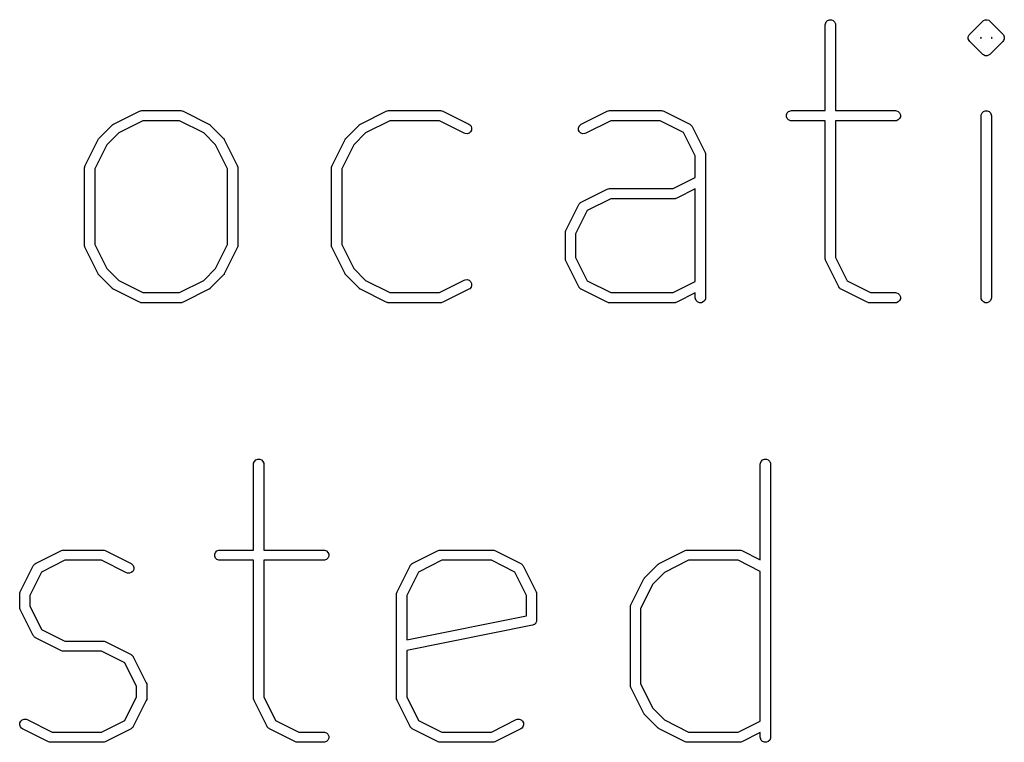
# Model space of a CAD drawing. Header units: inches. Extents: x 0.4 to 11.3, y -7.9 to -0.4.
# Tile 6 of 15: x 1.985 to 2.554, y -4.609 to -4.192. Entities that reach past the tile are written whole.
import ezdxf

# ---------------------------------------------------------------- set-up
doc = ezdxf.new("R2010")
doc.units = ezdxf.units.IN
doc.header["$MEASUREMENT"] = 0
doc.layers.add('User.Drawings', color=9, linetype='CONTINUOUS', true_color=0xc2c2c2)

msp = doc.modelspace()

# ---------------------------------------------------------------- linework, layer by layer
at = {"layer": 'User.Drawings', "linetype": 'CONTINUOUS'}
for p, q in [((2.45037, -4.19481), (2.45081, -4.19375)), ((2.45081, -4.19375), (2.45163, -4.19293)), ((2.45163, -4.19293), (2.45269, -4.19249)), ((2.45269, -4.19249), (2.45384, -4.19249)), ((2.45384, -4.19249), (2.45491, -4.19293)), ((2.45491, -4.19293), (2.45572, -4.19375)), ((2.45572, -4.19375), (2.45616, -4.19481)), ((2.53367, -4.2008), (2.54117, -4.1933)), ((2.54117, -4.1933), (2.54161, -4.19293)), ((2.54161, -4.19293), (2.54256, -4.19254)), ((2.54256, -4.19254), (2.54268, -4.19249)), ((2.54268, -4.19249), (2.54383, -4.19249)), ((2.54383, -4.19249), (2.54383, -4.19249)), ((2.54383, -4.19249), (2.54463, -4.19282)), ((2.54463, -4.19282), (2.5449, -4.19293)), ((2.5449, -4.19293), (2.54534, -4.1933)), ((2.54534, -4.1933), (2.55284, -4.2008)), ((2.45031, -4.19539), (2.45037, -4.19481)), ((2.45031, -4.24493), (2.45031, -4.19539)), ((2.45616, -4.19481), (2.45622, -4.19539)), ((2.45622, -4.19539), (2.45622, -4.24493)), ((2.53286, -4.20231), (2.5333, -4.20125)), ((2.53286, -4.20346), (2.53286, -4.20231)), ((2.5333, -4.20453), (2.53286, -4.20346)), ((2.5333, -4.20125), (2.53367, -4.2008)), ((2.53367, -4.20498), (2.5333, -4.20453)), ((2.54117, -4.21248), (2.53367, -4.20498)), ((2.5403, -4.20252), (2.53993, -4.20289)), ((2.53993, -4.20289), (2.5403, -4.20326)), ((2.5403, -4.20326), (2.5403, -4.20252)), ((2.55284, -4.20498), (2.54534, -4.21248)), ((2.54658, -4.20289), (2.54621, -4.20252)), ((2.54621, -4.20252), (2.54621, -4.20326)), ((2.54621, -4.20326), (2.54658, -4.20289)), ((2.55284, -4.2008), (2.55321, -4.20125)), ((2.55321, -4.20453), (2.55284, -4.20498)), ((2.55321, -4.20125), (2.55321, -4.20125)), ((2.55321, -4.20125), (2.55365, -4.20231)), ((2.55365, -4.20346), (2.55321, -4.20453)), ((2.55365, -4.20231), (2.55365, -4.20346)), ((2.54161, -4.21284), (2.54117, -4.21248)), ((2.54224, -4.2131), (2.54161, -4.21284)), ((2.54268, -4.21328), (2.54224, -4.2131)), ((2.54383, -4.21328), (2.54268, -4.21328)), ((2.54268, -4.21328), (2.54268, -4.21328)), ((2.5449, -4.21284), (2.54383, -4.21328)), ((2.54534, -4.21248), (2.5449, -4.21284)), ((2.5449, -4.21284), (2.5449, -4.21284)), ((2.0545, -4.24524), (2.05504, -4.24504)), ((2.05504, -4.24504), (2.05514, -4.24503)), ((2.05514, -4.24503), (2.05524, -4.24499)), ((2.05524, -4.24499), (2.05582, -4.24493)), ((2.05582, -4.24493), (2.07831, -4.24493)), ((2.07831, -4.24493), (2.07889, -4.24499)), ((2.07889, -4.24499), (2.07899, -4.24503)), ((2.07899, -4.24503), (2.07909, -4.24504)), ((2.07909, -4.24504), (2.07963, -4.24524)), ((2.19698, -4.24524), (2.19752, -4.24504)), ((2.19752, -4.24504), (2.19762, -4.24503)), ((2.19762, -4.24503), (2.19772, -4.24499)), ((2.19772, -4.24499), (2.1983, -4.24493)), ((2.1983, -4.24493), (2.22829, -4.24493)), ((2.22829, -4.24493), (2.22887, -4.24499)), ((2.22887, -4.24499), (2.22897, -4.24503)), ((2.22897, -4.24503), (2.22907, -4.24504)), ((2.22907, -4.24504), (2.22962, -4.24524)), ((2.32446, -4.24524), (2.325, -4.24504)), ((2.325, -4.24504), (2.32511, -4.24503)), ((2.32511, -4.24503), (2.32521, -4.24499)), ((2.32521, -4.24499), (2.32578, -4.24493)), ((2.32578, -4.24493), (2.35578, -4.24493)), ((2.35578, -4.24493), (2.35635, -4.24499)), ((2.35635, -4.24499), (2.35645, -4.24503)), ((2.35645, -4.24503), (2.35656, -4.24504)), ((2.35656, -4.24504), (2.3571, -4.24524)), ((2.42913, -4.24543), (2.43019, -4.24499)), ((2.43019, -4.24499), (2.43077, -4.24493)), ((2.43077, -4.24493), (2.45031, -4.24493)), ((2.45622, -4.24493), (2.49076, -4.24493)), ((2.49076, -4.24493), (2.49134, -4.24499)), ((2.49134, -4.24499), (2.4924, -4.24543)), ((2.54161, -4.24543), (2.54268, -4.24499)), ((2.54268, -4.24499), (2.54383, -4.24499)), ((2.54383, -4.24499), (2.5449, -4.24543)), ((2.0395, -4.25274), (2.0545, -4.24524)), ((2.07963, -4.24524), (2.09463, -4.25274)), ((2.18198, -4.25274), (2.19698, -4.24524)), ((2.22962, -4.24524), (2.24461, -4.25274)), ((2.30946, -4.25274), (2.32446, -4.24524)), ((2.3571, -4.24524), (2.3721, -4.25274)), ((2.42787, -4.24731), (2.42831, -4.24624)), ((2.42787, -4.24846), (2.42787, -4.24731)), ((2.42831, -4.24952), (2.42787, -4.24846)), ((2.42831, -4.24624), (2.42913, -4.24543)), ((2.42913, -4.25034), (2.42831, -4.24952)), ((2.43019, -4.25078), (2.42913, -4.25034)), ((2.4924, -4.25034), (2.49134, -4.25078)), ((2.4924, -4.24543), (2.49322, -4.24624)), ((2.49322, -4.24952), (2.4924, -4.25034)), ((2.49322, -4.24624), (2.49366, -4.24731)), ((2.49366, -4.24846), (2.49322, -4.24952)), ((2.49366, -4.24731), (2.49366, -4.24846)), ((2.5403, -4.24788), (2.54036, -4.24731)), ((2.5403, -4.35287), (2.5403, -4.24788)), ((2.54036, -4.24731), (2.5408, -4.24624)), ((2.5408, -4.24624), (2.54161, -4.24543)), ((2.5449, -4.24543), (2.54571, -4.24624)), ((2.54571, -4.24624), (2.54615, -4.24731)), ((2.54615, -4.24731), (2.54621, -4.24788)), ((2.54621, -4.24788), (2.54621, -4.35287)), ((2.03123, -4.26079), (2.03873, -4.25329)), ((2.03873, -4.25329), (2.03896, -4.25311)), ((2.03896, -4.25311), (2.03901, -4.25305)), ((2.03901, -4.25305), (2.0391, -4.25299)), ((2.0391, -4.25299), (2.03918, -4.25293)), ((2.03918, -4.25293), (2.03925, -4.2529)), ((2.03925, -4.2529), (2.0395, -4.25274)), ((2.05651, -4.25084), (2.04257, -4.25781)), ((2.07762, -4.25084), (2.05651, -4.25084)), ((2.09156, -4.25781), (2.07762, -4.25084)), ((2.09463, -4.25274), (2.09488, -4.2529)), ((2.09488, -4.2529), (2.09495, -4.25293)), ((2.09495, -4.25293), (2.09503, -4.25299)), ((2.09503, -4.25299), (2.09512, -4.25305)), ((2.09512, -4.25305), (2.09517, -4.25311)), ((2.09517, -4.25311), (2.0954, -4.25329)), ((2.0954, -4.25329), (2.1029, -4.26079)), ((2.17371, -4.26079), (2.18121, -4.25329)), ((2.18121, -4.25329), (2.18144, -4.25311)), ((2.18144, -4.25311), (2.18149, -4.25305)), ((2.18149, -4.25305), (2.18158, -4.25299)), ((2.18158, -4.25299), (2.18166, -4.25293)), ((2.18166, -4.25293), (2.18173, -4.2529)), ((2.18173, -4.2529), (2.18198, -4.25274)), ((2.199, -4.25084), (2.18505, -4.25781)), ((2.2276, -4.25084), (2.199, -4.25084)), ((2.24197, -4.25802), (2.2276, -4.25084)), ((2.24461, -4.25274), (2.2451, -4.25305)), ((2.2451, -4.25305), (2.24586, -4.25392)), ((2.24614, -4.25616), (2.24563, -4.25719)), ((2.24586, -4.25392), (2.24622, -4.25501)), ((2.24622, -4.25501), (2.24614, -4.25616)), ((2.30785, -4.25501), (2.30822, -4.25392)), ((2.30794, -4.25616), (2.30785, -4.25501)), ((2.30845, -4.25719), (2.30794, -4.25616)), ((2.30822, -4.25392), (2.30897, -4.25305)), ((2.30897, -4.25305), (2.30946, -4.25274)), ((2.32648, -4.25084), (2.3121, -4.25802)), ((2.35508, -4.25084), (2.32648, -4.25084)), ((2.36858, -4.25758), (2.35508, -4.25084)), ((2.3721, -4.25274), (2.37219, -4.2528)), ((2.37219, -4.2528), (2.37224, -4.25282)), ((2.37224, -4.25282), (2.3723, -4.25287)), ((2.3723, -4.25287), (2.37259, -4.25305)), ((2.37259, -4.25305), (2.37283, -4.25333)), ((2.37283, -4.25333), (2.37311, -4.25357)), ((2.37311, -4.25357), (2.37329, -4.25386)), ((2.37329, -4.25386), (2.37334, -4.25392)), ((2.37334, -4.25392), (2.37336, -4.25397)), ((2.37336, -4.25397), (2.37342, -4.25406)), ((2.37342, -4.25406), (2.38092, -4.26906)), ((2.43077, -4.25084), (2.43019, -4.25078)), ((2.45031, -4.25084), (2.43077, -4.25084)), ((2.45031, -4.33037), (2.45031, -4.25084)), ((2.49076, -4.25084), (2.45622, -4.25084)), ((2.45622, -4.25084), (2.45622, -4.32968)), ((2.49134, -4.25078), (2.49076, -4.25084)), ((2.02318, -4.27656), (2.03068, -4.26156)), ((2.03068, -4.26156), (2.03083, -4.26131)), ((2.03083, -4.26131), (2.03086, -4.26124)), ((2.03086, -4.26124), (2.03093, -4.26116)), ((2.03093, -4.26116), (2.03099, -4.26107)), ((2.03099, -4.26107), (2.03105, -4.26102)), ((2.03105, -4.26102), (2.03123, -4.26079)), ((2.04257, -4.25781), (2.03575, -4.26463)), ((2.09838, -4.26463), (2.09156, -4.25781)), ((2.1029, -4.26079), (2.10308, -4.26102)), ((2.10308, -4.26102), (2.10314, -4.26107)), ((2.10314, -4.26107), (2.1032, -4.26116)), ((2.1032, -4.26116), (2.10327, -4.26124)), ((2.10327, -4.26124), (2.1033, -4.26131)), ((2.1033, -4.26131), (2.10345, -4.26156)), ((2.10345, -4.26156), (2.11095, -4.27656)), ((2.16566, -4.27656), (2.17316, -4.26156)), ((2.17316, -4.26156), (2.17332, -4.26131)), ((2.17332, -4.26131), (2.17335, -4.26124)), ((2.17335, -4.26124), (2.17341, -4.26116)), ((2.17341, -4.26116), (2.17347, -4.26107)), ((2.17347, -4.26107), (2.17353, -4.26102)), ((2.17353, -4.26102), (2.17371, -4.26079)), ((2.18505, -4.25781), (2.17823, -4.26463)), ((2.24251, -4.25823), (2.24197, -4.25802)), ((2.24366, -4.25831), (2.24251, -4.25823)), ((2.24476, -4.25795), (2.24366, -4.25831)), ((2.24563, -4.25719), (2.24476, -4.25795)), ((2.30932, -4.25795), (2.30845, -4.25719)), ((2.31041, -4.25831), (2.30932, -4.25795)), ((2.31156, -4.25823), (2.31041, -4.25831)), ((2.3121, -4.25802), (2.31156, -4.25823)), ((2.37532, -4.27108), (2.36858, -4.25758)), ((2.03575, -4.26463), (2.02877, -4.27858)), ((2.10536, -4.27858), (2.09838, -4.26463)), ((2.17823, -4.26463), (2.17125, -4.27858)), ((2.37532, -4.28355), (2.37532, -4.27108)), ((2.38092, -4.26906), (2.38112, -4.2696)), ((2.38112, -4.2696), (2.38113, -4.26971)), ((2.38113, -4.26971), (2.38117, -4.2698)), ((2.38117, -4.2698), (2.38123, -4.27038)), ((2.38123, -4.27038), (2.38123, -4.35287)), ((2.02287, -4.27788), (2.02292, -4.2773)), ((2.02287, -4.32287), (2.02287, -4.27788)), ((2.02292, -4.2773), (2.02296, -4.27721)), ((2.02296, -4.27721), (2.02297, -4.2771)), ((2.02297, -4.2771), (2.02318, -4.27656)), ((2.02877, -4.27858), (2.02877, -4.32218)), ((2.10536, -4.32218), (2.10536, -4.27858)), ((2.11095, -4.27656), (2.11116, -4.2771)), ((2.11116, -4.2771), (2.11116, -4.27721)), ((2.11116, -4.27721), (2.11121, -4.2773)), ((2.11121, -4.2773), (2.11126, -4.27788)), ((2.11126, -4.27788), (2.11126, -4.32287)), ((2.16535, -4.27788), (2.16541, -4.2773)), ((2.16535, -4.32287), (2.16535, -4.27788)), ((2.16541, -4.2773), (2.16545, -4.27721)), ((2.16545, -4.2771), (2.16566, -4.27656)), ((2.16545, -4.27721), (2.16545, -4.2771)), ((2.17125, -4.27858), (2.17125, -4.32218)), ((2.36258, -4.28992), (2.37532, -4.28355)), ((2.30946, -4.29774), (2.32446, -4.29024)), ((2.32446, -4.29024), (2.325, -4.29003)), ((2.325, -4.29003), (2.32511, -4.29002)), ((2.32511, -4.29002), (2.32521, -4.28998)), ((2.32521, -4.28998), (2.32578, -4.28992)), ((2.32578, -4.28992), (2.36258, -4.28992)), ((2.37532, -4.29016), (2.3646, -4.29552)), ((2.37532, -4.34355), (2.37532, -4.29016)), ((2.32648, -4.29583), (2.31299, -4.30258)), ((2.36328, -4.29583), (2.32648, -4.29583)), ((2.36385, -4.29577), (2.36328, -4.29583)), ((2.36395, -4.29573), (2.36385, -4.29577)), ((2.36406, -4.29573), (2.36395, -4.29573)), ((2.3646, -4.29552), (2.36406, -4.29573)), ((2.30064, -4.31405), (2.30814, -4.29906)), ((2.30814, -4.29906), (2.3082, -4.29896)), ((2.3082, -4.29896), (2.30822, -4.29891)), ((2.30822, -4.29891), (2.30827, -4.29886)), ((2.30827, -4.29886), (2.30845, -4.29857)), ((2.30845, -4.29857), (2.30873, -4.29832)), ((2.30873, -4.29832), (2.30897, -4.29804)), ((2.30897, -4.29804), (2.30927, -4.29786)), ((2.30927, -4.29786), (2.30932, -4.29781)), ((2.30932, -4.29781), (2.30937, -4.2978)), ((2.30937, -4.2978), (2.30946, -4.29774)), ((2.31299, -4.30258), (2.30624, -4.31607)), ((2.30033, -4.31537), (2.30039, -4.3148)), ((2.30033, -4.33037), (2.30033, -4.31537)), ((2.30039, -4.3148), (2.30043, -4.3147)), ((2.30043, -4.3147), (2.30044, -4.31459)), ((2.30044, -4.31459), (2.30064, -4.31405)), ((2.30624, -4.31607), (2.30624, -4.32968)), ((2.02292, -4.32345), (2.02287, -4.32287)), ((2.02296, -4.32355), (2.02292, -4.32345)), ((2.02297, -4.32365), (2.02296, -4.32355)), ((2.02318, -4.32419), (2.02297, -4.32365)), ((2.03068, -4.33919), (2.02318, -4.32419)), ((2.02877, -4.32218), (2.03575, -4.33612)), ((2.09838, -4.33612), (2.10536, -4.32218)), ((2.11095, -4.32419), (2.10345, -4.33919)), ((2.11116, -4.32365), (2.11095, -4.32419)), ((2.11121, -4.32345), (2.11116, -4.32355)), ((2.11116, -4.32355), (2.11116, -4.32365)), ((2.11126, -4.32287), (2.11121, -4.32345)), ((2.16541, -4.32345), (2.16535, -4.32287)), ((2.16545, -4.32355), (2.16541, -4.32345)), ((2.16545, -4.32365), (2.16545, -4.32355)), ((2.16566, -4.32419), (2.16545, -4.32365)), ((2.17316, -4.33919), (2.16566, -4.32419)), ((2.17125, -4.32218), (2.17823, -4.33612)), ((2.30624, -4.32968), (2.31299, -4.34317)), ((2.45622, -4.32968), (2.46297, -4.34317)), ((2.30039, -4.33095), (2.30033, -4.33037)), ((2.30043, -4.33105), (2.30039, -4.33095)), ((2.30044, -4.33115), (2.30043, -4.33105)), ((2.30064, -4.33169), (2.30044, -4.33115)), ((2.30814, -4.34669), (2.30064, -4.33169)), ((2.45037, -4.33095), (2.45031, -4.33037)), ((2.45041, -4.33105), (2.45037, -4.33095)), ((2.45042, -4.33115), (2.45041, -4.33105)), ((2.45063, -4.33169), (2.45042, -4.33115)), ((2.45812, -4.34669), (2.45063, -4.33169)), ((2.03083, -4.33944), (2.03068, -4.33919)), ((2.03086, -4.33951), (2.03083, -4.33944)), ((2.03093, -4.33959), (2.03086, -4.33951)), ((2.03099, -4.33968), (2.03093, -4.33959)), ((2.03105, -4.33973), (2.03099, -4.33968)), ((2.03123, -4.33996), (2.03105, -4.33973)), ((2.03873, -4.34746), (2.03123, -4.33996)), ((2.03575, -4.33612), (2.04257, -4.34294)), ((2.09156, -4.34294), (2.09838, -4.33612)), ((2.1029, -4.33996), (2.0954, -4.34746)), ((2.10308, -4.33973), (2.1029, -4.33996)), ((2.10314, -4.33968), (2.10308, -4.33973)), ((2.1032, -4.33959), (2.10314, -4.33968)), ((2.10327, -4.33951), (2.1032, -4.33959)), ((2.1033, -4.33944), (2.10327, -4.33951)), ((2.10345, -4.33919), (2.1033, -4.33944)), ((2.17332, -4.33944), (2.17316, -4.33919)), ((2.17335, -4.33951), (2.17332, -4.33944)), ((2.17341, -4.33959), (2.17335, -4.33951)), ((2.17347, -4.33968), (2.17341, -4.33959)), ((2.17353, -4.33973), (2.17347, -4.33968)), ((2.17371, -4.33996), (2.17353, -4.33973)), ((2.18121, -4.34746), (2.17371, -4.33996)), ((2.17823, -4.33612), (2.18505, -4.34294)), ((2.04257, -4.34294), (2.05651, -4.34992)), ((2.07762, -4.34992), (2.09156, -4.34294)), ((2.18505, -4.34294), (2.199, -4.34992)), ((2.2276, -4.34992), (2.24197, -4.34273)), ((2.24197, -4.34273), (2.24251, -4.34252)), ((2.24251, -4.34252), (2.24366, -4.34244)), ((2.24366, -4.34244), (2.24476, -4.34281)), ((2.24476, -4.34281), (2.24563, -4.34356)), ((2.24586, -4.34683), (2.2451, -4.3477)), ((2.24563, -4.34356), (2.24614, -4.34459)), ((2.24622, -4.34574), (2.24586, -4.34683)), ((2.24614, -4.34459), (2.24622, -4.34574)), ((2.3082, -4.34679), (2.30814, -4.34669)), ((2.30822, -4.34683), (2.3082, -4.34679)), ((2.30827, -4.34689), (2.30822, -4.34683)), ((2.30845, -4.34718), (2.30827, -4.34689)), ((2.30873, -4.34742), (2.30845, -4.34718)), ((2.31299, -4.34317), (2.32648, -4.34992)), ((2.36258, -4.34992), (2.37532, -4.34355)), ((2.45819, -4.34679), (2.45812, -4.34669)), ((2.4582, -4.34683), (2.45819, -4.34679)), ((2.45825, -4.34689), (2.4582, -4.34683)), ((2.45843, -4.34718), (2.45825, -4.34689)), ((2.45871, -4.34742), (2.45843, -4.34718)), ((2.46297, -4.34317), (2.47646, -4.34992)), ((2.03896, -4.34764), (2.03873, -4.34746)), ((2.03901, -4.3477), (2.03896, -4.34764)), ((2.0391, -4.34776), (2.03901, -4.3477)), ((2.03918, -4.34783), (2.0391, -4.34776)), ((2.03925, -4.34786), (2.03918, -4.34783)), ((2.0395, -4.34801), (2.03925, -4.34786)), ((2.0545, -4.35551), (2.0395, -4.34801)), ((2.05651, -4.34992), (2.07762, -4.34992)), ((2.09463, -4.34801), (2.07963, -4.35551)), ((2.09488, -4.34786), (2.09463, -4.34801)), ((2.09495, -4.34783), (2.09488, -4.34786)), ((2.09503, -4.34776), (2.09495, -4.34783)), ((2.09512, -4.3477), (2.09503, -4.34776)), ((2.09517, -4.34764), (2.09512, -4.3477)), ((2.0954, -4.34746), (2.09517, -4.34764)), ((2.18144, -4.34764), (2.18121, -4.34746)), ((2.18149, -4.3477), (2.18144, -4.34764)), ((2.18158, -4.34776), (2.18149, -4.3477)), ((2.18166, -4.34783), (2.18158, -4.34776)), ((2.18173, -4.34786), (2.18166, -4.34783)), ((2.18198, -4.34801), (2.18173, -4.34786)), ((2.19698, -4.35551), (2.18198, -4.34801)), ((2.199, -4.34992), (2.2276, -4.34992)), ((2.24461, -4.34801), (2.22962, -4.35551)), ((2.2451, -4.3477), (2.24461, -4.34801)), ((2.30897, -4.3477), (2.30873, -4.34742)), ((2.30927, -4.34789), (2.30897, -4.3477)), ((2.30932, -4.34794), (2.30927, -4.34789)), ((2.30937, -4.34795), (2.30932, -4.34794)), ((2.30946, -4.34801), (2.30937, -4.34795)), ((2.32446, -4.35551), (2.30946, -4.34801)), ((2.32648, -4.34992), (2.36258, -4.34992)), ((2.37532, -4.35015), (2.3646, -4.35551)), ((2.37532, -4.35287), (2.37532, -4.35015)), ((2.37538, -4.35345), (2.37532, -4.35287)), ((2.38123, -4.35287), (2.38117, -4.35345)), ((2.45896, -4.3477), (2.45871, -4.34742)), ((2.45925, -4.34789), (2.45896, -4.3477)), ((2.4593, -4.34794), (2.45925, -4.34789)), ((2.45935, -4.34795), (2.4593, -4.34794)), ((2.45945, -4.34801), (2.45935, -4.34795)), ((2.47444, -4.35551), (2.45945, -4.34801)), ((2.47646, -4.34992), (2.49076, -4.34992)), ((2.49076, -4.34992), (2.49134, -4.34997)), ((2.49134, -4.34997), (2.4924, -4.35041)), ((2.4924, -4.35041), (2.49322, -4.35123)), ((2.49322, -4.35123), (2.49366, -4.35229)), ((2.49366, -4.35229), (2.49366, -4.35345)), ((2.54036, -4.35345), (2.5403, -4.35287)), ((2.54621, -4.35287), (2.54615, -4.35345)), ((2.05504, -4.35572), (2.0545, -4.35551)), ((2.05514, -4.35573), (2.05504, -4.35572)), ((2.05524, -4.35577), (2.05514, -4.35573)), ((2.05582, -4.35582), (2.05524, -4.35577)), ((2.07831, -4.35582), (2.05582, -4.35582)), ((2.07889, -4.35577), (2.07831, -4.35582)), ((2.07899, -4.35573), (2.07889, -4.35577)), ((2.07909, -4.35572), (2.07899, -4.35573)), ((2.07963, -4.35551), (2.07909, -4.35572)), ((2.19752, -4.35572), (2.19698, -4.35551)), ((2.19762, -4.35573), (2.19752, -4.35572)), ((2.19772, -4.35577), (2.19762, -4.35573)), ((2.1983, -4.35582), (2.19772, -4.35577)), ((2.22829, -4.35582), (2.1983, -4.35582)), ((2.22887, -4.35577), (2.22829, -4.35582)), ((2.22897, -4.35573), (2.22887, -4.35577)), ((2.22907, -4.35572), (2.22897, -4.35573)), ((2.22962, -4.35551), (2.22907, -4.35572)), ((2.325, -4.35572), (2.32446, -4.35551)), ((2.32511, -4.35573), (2.325, -4.35572)), ((2.32521, -4.35577), (2.32511, -4.35573)), ((2.32578, -4.35582), (2.32521, -4.35577)), ((2.36328, -4.35582), (2.32578, -4.35582)), ((2.36385, -4.35577), (2.36328, -4.35582)), ((2.36395, -4.35573), (2.36385, -4.35577)), ((2.36406, -4.35572), (2.36395, -4.35573)), ((2.3646, -4.35551), (2.36406, -4.35572)), ((2.37582, -4.35451), (2.37538, -4.35345)), ((2.37664, -4.35533), (2.37582, -4.35451)), ((2.3777, -4.35577), (2.37664, -4.35533)), ((2.37885, -4.35577), (2.3777, -4.35577)), ((2.37992, -4.35533), (2.37885, -4.35577)), ((2.38073, -4.35451), (2.37992, -4.35533)), ((2.38117, -4.35345), (2.38073, -4.35451)), ((2.47498, -4.35572), (2.47444, -4.35551)), ((2.47509, -4.35573), (2.47498, -4.35572)), ((2.47519, -4.35577), (2.47509, -4.35573)), ((2.47576, -4.35582), (2.47519, -4.35577)), ((2.49076, -4.35582), (2.47576, -4.35582)), ((2.49134, -4.35577), (2.49076, -4.35582)), ((2.4924, -4.35533), (2.49134, -4.35577)), ((2.49322, -4.35451), (2.4924, -4.35533)), ((2.49366, -4.35345), (2.49322, -4.35451)), ((2.5408, -4.35451), (2.54036, -4.35345)), ((2.54161, -4.35533), (2.5408, -4.35451)), ((2.54268, -4.35577), (2.54161, -4.35533)), ((2.54383, -4.35577), (2.54268, -4.35577)), ((2.5449, -4.35533), (2.54383, -4.35577)), ((2.54571, -4.35451), (2.5449, -4.35533)), ((2.54615, -4.35345), (2.54571, -4.35451)), ((2.12036, -4.44892), (2.12041, -4.44835)), ((2.12036, -4.49846), (2.12036, -4.44892)), ((2.12041, -4.44835), (2.12085, -4.44728)), ((2.12085, -4.44728), (2.12167, -4.44647)), ((2.12167, -4.44647), (2.12273, -4.44603)), ((2.12273, -4.44603), (2.12388, -4.44603)), ((2.12388, -4.44603), (2.12495, -4.44647)), ((2.12495, -4.44647), (2.12576, -4.44728)), ((2.12576, -4.44728), (2.1262, -4.44835)), ((2.1262, -4.44835), (2.12626, -4.44892)), ((2.12626, -4.44892), (2.12626, -4.49846)), ((2.41282, -4.44892), (2.41288, -4.44835)), ((2.41282, -4.50414), (2.41282, -4.44892)), ((2.41288, -4.44835), (2.41332, -4.44728)), ((2.41332, -4.44728), (2.41413, -4.44647)), ((2.41413, -4.44647), (2.4152, -4.44603)), ((2.4152, -4.44603), (2.41635, -4.44603)), ((2.41635, -4.44603), (2.41741, -4.44647)), ((2.41741, -4.44647), (2.41823, -4.44728)), ((2.41823, -4.44728), (2.41867, -4.44835)), ((2.41867, -4.44835), (2.41872, -4.44892)), ((2.41872, -4.44892), (2.41872, -4.6064)), ((1.9945, -4.50628), (2.0095, -4.49878)), ((2.0095, -4.49878), (2.01004, -4.49857)), ((2.01004, -4.49857), (2.01015, -4.49856)), ((2.01015, -4.49856), (2.01025, -4.49852)), ((2.01025, -4.49852), (2.01082, -4.49846)), ((2.01082, -4.49846), (2.03332, -4.49846)), ((2.03332, -4.49846), (2.0339, -4.49852)), ((2.0339, -4.49852), (2.03399, -4.49856)), ((2.03399, -4.49856), (2.0341, -4.49857)), ((2.0341, -4.49857), (2.03464, -4.49878)), ((2.03464, -4.49878), (2.04964, -4.50628)), ((2.09791, -4.50084), (2.09836, -4.49978)), ((2.09836, -4.49978), (2.09917, -4.49896)), ((2.09917, -4.49896), (2.10023, -4.49852)), ((2.10023, -4.49852), (2.10081, -4.49846)), ((2.10081, -4.49846), (2.12036, -4.49846)), ((2.12626, -4.49846), (2.1608, -4.49846)), ((2.1608, -4.49846), (2.16138, -4.49852)), ((2.16138, -4.49852), (2.16244, -4.49896)), ((2.16244, -4.49896), (2.16326, -4.49978)), ((2.16326, -4.49978), (2.1637, -4.50084)), ((2.21198, -4.50628), (2.22697, -4.49878)), ((2.22697, -4.49878), (2.22751, -4.49857)), ((2.22751, -4.49857), (2.22762, -4.49856)), ((2.22762, -4.49856), (2.22772, -4.49852)), ((2.22772, -4.49852), (2.22829, -4.49846)), ((2.22829, -4.49846), (2.25829, -4.49846)), ((2.25829, -4.49846), (2.25887, -4.49852)), ((2.25887, -4.49852), (2.25896, -4.49856)), ((2.25896, -4.49856), (2.25907, -4.49857)), ((2.25907, -4.49857), (2.25961, -4.49878)), ((2.25961, -4.49878), (2.27461, -4.50628)), ((2.35446, -4.50628), (2.36946, -4.49878)), ((2.36946, -4.49878), (2.37, -4.49857)), ((2.37, -4.49857), (2.3701, -4.49856)), ((2.3701, -4.49856), (2.3702, -4.49852)), ((2.3702, -4.49852), (2.37078, -4.49846)), ((2.37078, -4.49846), (2.40077, -4.49846)), ((2.40077, -4.49846), (2.40135, -4.49852)), ((2.40135, -4.49852), (2.40145, -4.49856)), ((2.40145, -4.49856), (2.40155, -4.49857)), ((2.40155, -4.49857), (2.40209, -4.49878)), ((2.40209, -4.49878), (2.41282, -4.50414)), ((1.99401, -4.50658), (1.9943, -4.5064)), ((1.9943, -4.5064), (1.99436, -4.50635)), ((1.99436, -4.50635), (1.99441, -4.50634)), ((1.99441, -4.50634), (1.9945, -4.50628)), ((2.01152, -4.50437), (1.99802, -4.51112)), ((2.03262, -4.50437), (2.01152, -4.50437)), ((2.047, -4.51156), (2.03262, -4.50437)), ((2.04964, -4.50628), (2.05013, -4.50658)), ((2.09791, -4.50199), (2.09791, -4.50084)), ((2.09836, -4.50306), (2.09791, -4.50199)), ((2.09917, -4.50387), (2.09836, -4.50306)), ((2.10023, -4.50431), (2.09917, -4.50387)), ((2.10081, -4.50437), (2.10023, -4.50431)), ((2.12036, -4.50437), (2.10081, -4.50437)), ((2.12036, -4.58391), (2.12036, -4.50437)), ((2.1608, -4.50437), (2.12626, -4.50437)), ((2.12626, -4.50437), (2.12626, -4.58321)), ((2.16138, -4.50431), (2.1608, -4.50437)), ((2.16244, -4.50387), (2.16138, -4.50431)), ((2.16326, -4.50306), (2.16244, -4.50387)), ((2.1637, -4.50199), (2.16326, -4.50306)), ((2.1637, -4.50084), (2.1637, -4.50199)), ((2.21149, -4.50658), (2.21178, -4.5064)), ((2.21178, -4.5064), (2.21183, -4.50635)), ((2.21183, -4.50635), (2.21188, -4.50634)), ((2.21188, -4.50634), (2.21198, -4.50628)), ((2.22899, -4.50437), (2.2155, -4.51112)), ((2.25759, -4.50437), (2.22899, -4.50437)), ((2.27109, -4.51112), (2.25759, -4.50437)), ((2.27461, -4.50628), (2.27471, -4.50634)), ((2.27471, -4.50634), (2.27475, -4.50635)), ((2.27475, -4.50635), (2.27481, -4.5064)), ((2.27481, -4.5064), (2.2751, -4.50658)), ((2.35414, -4.50646), (2.35421, -4.50643)), ((2.35421, -4.50643), (2.35446, -4.50628)), ((2.37147, -4.50437), (2.35753, -4.51134)), ((2.40008, -4.50437), (2.37147, -4.50437)), ((2.41282, -4.51074), (2.40008, -4.50437)), ((1.98568, -4.52259), (1.99318, -4.5076)), ((1.99802, -4.51112), (1.99128, -4.52461)), ((1.99318, -4.5076), (1.99324, -4.5075)), ((1.99324, -4.5075), (1.99326, -4.50745)), ((1.99326, -4.50745), (1.99331, -4.5074)), ((1.99331, -4.5074), (1.99349, -4.50711)), ((1.99349, -4.50711), (1.99377, -4.50686)), ((1.99377, -4.50686), (1.99401, -4.50658)), ((2.04754, -4.51176), (2.047, -4.51156)), ((2.04869, -4.51185), (2.04754, -4.51176)), ((2.04978, -4.51148), (2.04869, -4.51185)), ((2.05065, -4.51073), (2.04978, -4.51148)), ((2.05013, -4.50658), (2.05088, -4.50745)), ((2.05117, -4.5097), (2.05065, -4.51073)), ((2.05088, -4.50745), (2.05125, -4.50855)), ((2.05125, -4.50855), (2.05117, -4.5097)), ((2.20316, -4.52259), (2.21066, -4.5076)), ((2.2155, -4.51112), (2.20875, -4.52461)), ((2.21066, -4.5076), (2.21072, -4.5075)), ((2.21072, -4.5075), (2.21073, -4.50745)), ((2.21073, -4.50745), (2.21078, -4.5074)), ((2.21078, -4.5074), (2.21096, -4.50711)), ((2.21096, -4.50711), (2.21124, -4.50686)), ((2.21124, -4.50686), (2.21149, -4.50658)), ((2.27784, -4.52461), (2.27109, -4.51112)), ((2.2751, -4.50658), (2.27534, -4.50686)), ((2.27534, -4.50686), (2.27562, -4.50711)), ((2.27562, -4.50711), (2.27581, -4.5074)), ((2.27581, -4.5074), (2.27585, -4.50745)), ((2.27585, -4.50745), (2.27587, -4.5075)), ((2.27587, -4.5075), (2.27593, -4.5076)), ((2.27593, -4.5076), (2.28343, -4.52259)), ((2.34619, -4.51433), (2.35369, -4.50683)), ((2.35753, -4.51134), (2.35071, -4.51816)), ((2.35369, -4.50683), (2.35392, -4.50664)), ((2.35392, -4.50664), (2.35397, -4.50658)), ((2.35397, -4.50658), (2.35406, -4.50653)), ((2.35406, -4.50653), (2.35414, -4.50646)), ((2.41282, -4.59708), (2.41282, -4.51074)), ((2.33814, -4.53009), (2.34564, -4.5151)), ((2.34564, -4.5151), (2.34579, -4.51485)), ((2.34579, -4.51485), (2.34582, -4.51478)), ((2.34582, -4.51478), (2.34589, -4.51469)), ((2.34589, -4.51469), (2.34595, -4.51461)), ((2.34595, -4.51461), (2.34601, -4.51455)), ((2.34601, -4.51455), (2.34619, -4.51433)), ((1.98537, -4.52391), (1.98543, -4.52334)), ((1.98543, -4.52334), (1.98547, -4.52324)), ((1.98547, -4.52324), (1.98548, -4.52313)), ((1.98548, -4.52313), (1.98568, -4.52259)), ((2.20284, -4.52391), (2.2029, -4.52334)), ((2.2029, -4.52334), (2.20294, -4.52324)), ((2.20294, -4.52324), (2.20295, -4.52313)), ((2.20295, -4.52313), (2.20316, -4.52259)), ((2.28343, -4.52259), (2.28364, -4.52313)), ((2.28364, -4.52313), (2.28364, -4.52324)), ((2.28364, -4.52324), (2.28368, -4.52334)), ((2.28368, -4.52334), (2.28374, -4.52391)), ((2.35071, -4.51816), (2.34373, -4.53211)), ((1.98537, -4.53141), (1.98537, -4.52391)), ((1.99128, -4.52461), (1.99128, -4.53072)), ((2.20284, -4.58391), (2.20284, -4.52391)), ((2.20875, -4.52461), (2.20875, -4.55031)), ((2.27784, -4.53649), (2.27784, -4.52461)), ((2.28374, -4.52391), (2.28374, -4.53891)), ((1.98543, -4.53199), (1.98537, -4.53141)), ((1.98547, -4.53209), (1.98543, -4.53199)), ((1.98548, -4.53219), (1.98547, -4.53209)), ((1.98568, -4.53273), (1.98548, -4.53219)), ((1.99318, -4.54773), (1.98568, -4.53273)), ((1.99128, -4.53072), (1.99802, -4.54421)), ((2.33783, -4.53141), (2.33788, -4.53084)), ((2.33783, -4.57641), (2.33783, -4.53141)), ((2.33788, -4.53084), (2.33793, -4.53074)), ((2.33793, -4.53063), (2.33814, -4.53009)), ((2.33793, -4.53074), (2.33793, -4.53063)), ((2.34373, -4.53211), (2.34373, -4.57571)), ((2.20875, -4.55031), (2.27784, -4.53649)), ((2.28336, -4.54028), (2.28324, -4.54055)), ((2.28352, -4.54004), (2.28336, -4.54028)), ((2.28357, -4.53976), (2.28352, -4.54004)), ((2.28368, -4.53949), (2.28357, -4.53976)), ((2.28374, -4.53891), (2.28368, -4.53949)), ((1.99802, -4.54421), (2.01152, -4.55096)), ((2.28136, -4.54181), (2.20875, -4.55633)), ((2.28137, -4.54181), (2.28136, -4.54181)), ((2.28136, -4.54181), (2.28136, -4.54181)), ((2.28136, -4.54181), (2.28136, -4.54181)), ((2.28192, -4.54164), (2.28137, -4.54181)), ((2.28216, -4.54148), (2.28192, -4.54164)), ((2.28243, -4.54137), (2.28216, -4.54148)), ((2.28264, -4.54116), (2.28243, -4.54137)), ((2.28288, -4.541), (2.28264, -4.54116)), ((2.28304, -4.54076), (2.28288, -4.541)), ((2.28324, -4.54055), (2.28304, -4.54076)), ((1.99324, -4.54783), (1.99318, -4.54773)), ((1.99326, -4.54787), (1.99324, -4.54783)), ((1.99331, -4.54793), (1.99326, -4.54787)), ((1.99349, -4.54822), (1.99331, -4.54793)), ((1.99377, -4.54847), (1.99349, -4.54822)), ((1.99401, -4.54874), (1.99377, -4.54847)), ((1.9943, -4.54893), (1.99401, -4.54874)), ((1.99436, -4.54898), (1.9943, -4.54893)), ((1.99441, -4.54899), (1.99436, -4.54898)), ((1.9945, -4.54905), (1.99441, -4.54899)), ((2.0095, -4.55655), (1.9945, -4.54905)), ((2.01152, -4.55096), (2.03332, -4.55096)), ((2.03332, -4.55096), (2.0339, -4.55102)), ((2.0339, -4.55102), (2.03399, -4.55106)), ((2.03399, -4.55106), (2.0341, -4.55106)), ((2.0341, -4.55106), (2.03464, -4.55127)), ((2.03464, -4.55127), (2.04964, -4.55877)), ((2.01004, -4.55676), (2.0095, -4.55655)), ((2.01015, -4.55677), (2.01004, -4.55676)), ((2.01025, -4.55681), (2.01015, -4.55677)), ((2.01082, -4.55686), (2.01025, -4.55681)), ((2.03262, -4.55686), (2.01082, -4.55686)), ((2.04612, -4.56361), (2.03262, -4.55686)), ((2.20875, -4.55633), (2.20875, -4.58321)), ((2.04964, -4.55877), (2.04973, -4.55883)), ((2.04973, -4.55883), (2.04978, -4.55884)), ((2.04978, -4.55884), (2.04984, -4.55889)), ((2.04984, -4.55889), (2.05013, -4.55908)), ((2.05013, -4.55908), (2.05037, -4.55936)), ((2.05037, -4.55936), (2.05065, -4.5596)), ((2.05065, -4.5596), (2.05083, -4.55989)), ((2.05083, -4.55989), (2.05088, -4.55995)), ((2.05088, -4.55995), (2.0509, -4.55999)), ((2.0509, -4.55999), (2.05096, -4.56009)), ((2.05096, -4.56009), (2.05846, -4.57509)), ((2.05286, -4.57711), (2.04612, -4.56361)), ((2.05286, -4.58321), (2.05286, -4.57711)), ((2.05846, -4.57509), (2.05866, -4.57563)), ((2.05866, -4.57563), (2.05867, -4.57573)), ((2.05867, -4.57573), (2.05871, -4.57583)), ((2.05871, -4.57583), (2.05877, -4.57641)), ((2.05877, -4.57641), (2.05877, -4.58391)), ((2.33788, -4.57698), (2.33783, -4.57641)), ((2.33793, -4.57708), (2.33788, -4.57698)), ((2.33793, -4.57719), (2.33793, -4.57708)), ((2.33814, -4.57773), (2.33793, -4.57719)), ((2.34564, -4.59273), (2.33814, -4.57773)), ((2.34373, -4.57571), (2.35071, -4.58966)), ((2.04612, -4.5967), (2.05286, -4.58321)), ((2.05846, -4.58523), (2.05096, -4.60023)), ((2.05866, -4.58469), (2.05846, -4.58523)), ((2.05867, -4.58458), (2.05866, -4.58469)), ((2.05871, -4.58448), (2.05867, -4.58458)), ((2.05877, -4.58391), (2.05871, -4.58448)), ((2.12041, -4.58448), (2.12036, -4.58391)), ((2.12045, -4.58458), (2.12041, -4.58448)), ((2.12046, -4.58469), (2.12045, -4.58458)), ((2.12067, -4.58523), (2.12046, -4.58469)), ((2.12817, -4.60023), (2.12067, -4.58523)), ((2.12626, -4.58321), (2.13301, -4.5967)), ((2.2029, -4.58448), (2.20284, -4.58391)), ((2.20294, -4.58458), (2.2029, -4.58448)), ((2.20295, -4.58469), (2.20294, -4.58458)), ((2.20316, -4.58523), (2.20295, -4.58469)), ((2.21066, -4.60023), (2.20316, -4.58523)), ((2.20875, -4.58321), (2.2155, -4.5967)), ((2.35071, -4.58966), (2.35753, -4.59648)), ((1.98548, -4.59813), (1.98599, -4.5971)), ((1.98599, -4.5971), (1.98686, -4.59634)), ((1.98686, -4.59634), (1.98796, -4.59598)), ((1.98796, -4.59598), (1.9891, -4.59606)), ((1.9891, -4.59606), (1.98965, -4.59626)), ((1.98965, -4.59626), (2.00402, -4.60345)), ((2.03262, -4.60345), (2.04612, -4.5967)), ((2.13301, -4.5967), (2.1465, -4.60345)), ((2.2155, -4.5967), (2.22899, -4.60345)), ((2.25759, -4.60345), (2.27197, -4.59626)), ((2.27197, -4.59626), (2.27251, -4.59606)), ((2.27251, -4.59606), (2.27366, -4.59598)), ((2.27366, -4.59598), (2.27475, -4.59634)), ((2.27475, -4.59634), (2.27562, -4.5971)), ((2.27562, -4.5971), (2.27614, -4.59813)), ((2.34579, -4.59297), (2.34564, -4.59273)), ((2.34582, -4.59305), (2.34579, -4.59297)), ((2.34589, -4.59313), (2.34582, -4.59305)), ((2.34595, -4.59322), (2.34589, -4.59313)), ((2.34601, -4.59327), (2.34595, -4.59322)), ((2.34619, -4.59349), (2.34601, -4.59327)), ((2.35369, -4.60099), (2.34619, -4.59349)), ((2.35753, -4.59648), (2.37147, -4.60345)), ((2.40008, -4.60345), (2.41282, -4.59708)), ((1.9854, -4.59927), (1.98548, -4.59813)), ((1.98576, -4.60037), (1.9854, -4.59927)), ((1.98651, -4.60124), (1.98576, -4.60037)), ((1.987, -4.60155), (1.98651, -4.60124)), ((2.002, -4.60905), (1.987, -4.60155)), ((2.04964, -4.60155), (2.03464, -4.60905)), ((2.04973, -4.60149), (2.04964, -4.60155)), ((2.04978, -4.60147), (2.04973, -4.60149)), ((2.04984, -4.60142), (2.04978, -4.60147)), ((2.05013, -4.60124), (2.04984, -4.60142)), ((2.05037, -4.60096), (2.05013, -4.60124)), ((2.05065, -4.60072), (2.05037, -4.60096)), ((2.05083, -4.60042), (2.05065, -4.60072)), ((2.05088, -4.60037), (2.05083, -4.60042)), ((2.0509, -4.60032), (2.05088, -4.60037)), ((2.05096, -4.60023), (2.0509, -4.60032)), ((2.12823, -4.60032), (2.12817, -4.60023)), ((2.12824, -4.60037), (2.12823, -4.60032)), ((2.12829, -4.60042), (2.12824, -4.60037)), ((2.12847, -4.60072), (2.12829, -4.60042)), ((2.12875, -4.60096), (2.12847, -4.60072)), ((2.129, -4.60124), (2.12875, -4.60096)), ((2.12929, -4.60142), (2.129, -4.60124)), ((2.12934, -4.60147), (2.12929, -4.60142)), ((2.12939, -4.60149), (2.12934, -4.60147)), ((2.12949, -4.60155), (2.12939, -4.60149)), ((2.14448, -4.60905), (2.12949, -4.60155)), ((2.21072, -4.60032), (2.21066, -4.60023)), ((2.21073, -4.60037), (2.21072, -4.60032)), ((2.21078, -4.60042), (2.21073, -4.60037)), ((2.21096, -4.60072), (2.21078, -4.60042)), ((2.21124, -4.60096), (2.21096, -4.60072)), ((2.21149, -4.60124), (2.21124, -4.60096)), ((2.21178, -4.60142), (2.21149, -4.60124)), ((2.21183, -4.60147), (2.21178, -4.60142)), ((2.21188, -4.60149), (2.21183, -4.60147)), ((2.21198, -4.60155), (2.21188, -4.60149)), ((2.22697, -4.60905), (2.21198, -4.60155)), ((2.27461, -4.60155), (2.25961, -4.60905)), ((2.2751, -4.60124), (2.27461, -4.60155)), ((2.27585, -4.60037), (2.2751, -4.60124)), ((2.27622, -4.59927), (2.27585, -4.60037)), ((2.27614, -4.59813), (2.27622, -4.59927)), ((2.35392, -4.60118), (2.35369, -4.60099)), ((2.35397, -4.60124), (2.35392, -4.60118)), ((2.35406, -4.60129), (2.35397, -4.60124)), ((2.35414, -4.60136), (2.35406, -4.60129)), ((2.35421, -4.60139), (2.35414, -4.60136)), ((2.35446, -4.60155), (2.35421, -4.60139)), ((2.36946, -4.60905), (2.35446, -4.60155)), ((2.00402, -4.60345), (2.03262, -4.60345)), ((2.1465, -4.60345), (2.1608, -4.60345)), ((2.1608, -4.60345), (2.16138, -4.60351)), ((2.16138, -4.60351), (2.16244, -4.60395)), ((2.16244, -4.60395), (2.16326, -4.60476)), ((2.16326, -4.60805), (2.16244, -4.60886)), ((2.16326, -4.60476), (2.1637, -4.60583)), ((2.1637, -4.60698), (2.16326, -4.60805)), ((2.1637, -4.60583), (2.1637, -4.60698)), ((2.22899, -4.60345), (2.25759, -4.60345)), ((2.37147, -4.60345), (2.40008, -4.60345)), ((2.41282, -4.60368), (2.40209, -4.60905)), ((2.41282, -4.6064), (2.41282, -4.60368)), ((2.41288, -4.60698), (2.41282, -4.6064)), ((2.41332, -4.60805), (2.41288, -4.60698)), ((2.41413, -4.60886), (2.41332, -4.60805)), ((2.41823, -4.60805), (2.41741, -4.60886)), ((2.41867, -4.60698), (2.41823, -4.60805)), ((2.41872, -4.6064), (2.41867, -4.60698)), ((2.00254, -4.60925), (2.002, -4.60905)), ((2.00265, -4.60926), (2.00254, -4.60925)), ((2.00275, -4.6093), (2.00265, -4.60926)), ((2.00332, -4.60936), (2.00275, -4.6093)), ((2.03332, -4.60936), (2.00332, -4.60936)), ((2.0339, -4.6093), (2.03332, -4.60936)), ((2.03399, -4.60926), (2.0339, -4.6093)), ((2.0341, -4.60925), (2.03399, -4.60926)), ((2.03464, -4.60905), (2.0341, -4.60925)), ((2.14503, -4.60925), (2.14448, -4.60905)), ((2.14513, -4.60926), (2.14503, -4.60925)), ((2.14523, -4.6093), (2.14513, -4.60926)), ((2.1458, -4.60936), (2.14523, -4.6093)), ((2.1608, -4.60936), (2.1458, -4.60936)), ((2.16138, -4.6093), (2.1608, -4.60936)), ((2.16244, -4.60886), (2.16138, -4.6093)), ((2.22751, -4.60925), (2.22697, -4.60905)), ((2.22762, -4.60926), (2.22751, -4.60925)), ((2.22772, -4.6093), (2.22762, -4.60926)), ((2.22829, -4.60936), (2.22772, -4.6093)), ((2.25829, -4.60936), (2.22829, -4.60936)), ((2.25887, -4.6093), (2.25829, -4.60936)), ((2.25896, -4.60926), (2.25887, -4.6093)), ((2.25907, -4.60925), (2.25896, -4.60926)), ((2.25961, -4.60905), (2.25907, -4.60925)), ((2.37, -4.60925), (2.36946, -4.60905)), ((2.3701, -4.60926), (2.37, -4.60925)), ((2.3702, -4.6093), (2.3701, -4.60926)), ((2.37078, -4.60936), (2.3702, -4.6093)), ((2.40077, -4.60936), (2.37078, -4.60936)), ((2.40135, -4.6093), (2.40077, -4.60936)), ((2.40145, -4.60926), (2.40135, -4.6093)), ((2.40155, -4.60925), (2.40145, -4.60926)), ((2.40209, -4.60905), (2.40155, -4.60925)), ((2.4152, -4.6093), (2.41413, -4.60886)), ((2.41635, -4.6093), (2.4152, -4.6093)), ((2.41741, -4.60886), (2.41635, -4.6093))]:
    msp.add_line(p, q, dxfattribs=at)

doc.saveas('drawing.dxf')
